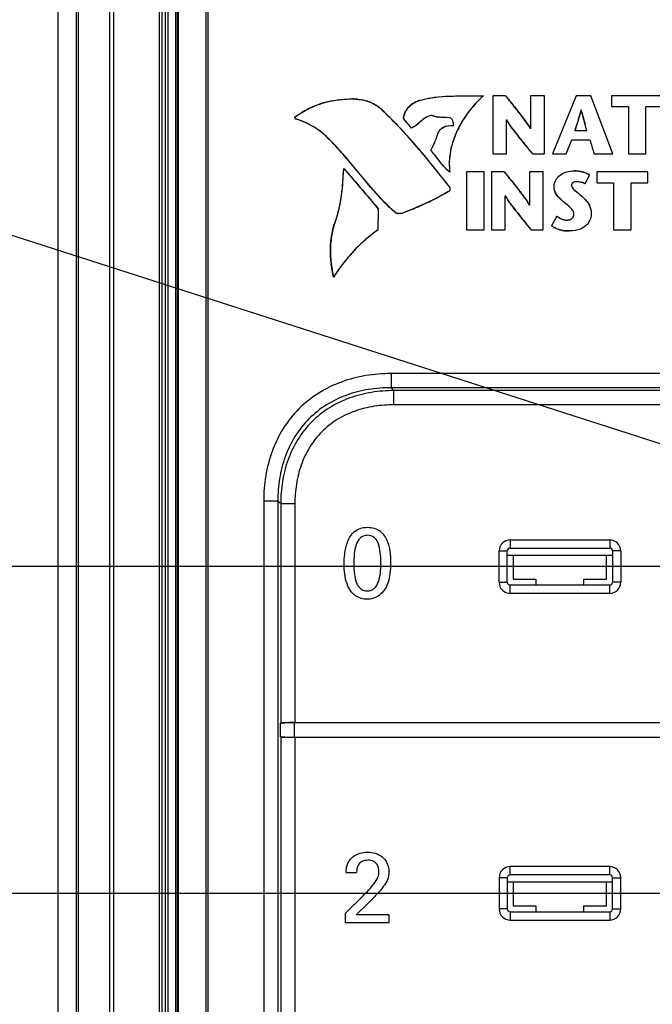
# Model space of a CAD drawing. Header units: inches. Extents: x 0 to 34, y 0 to 22.
# Tile 6 of 71: x 10.47 to 11.35, y 12.347 to 13.715. Entities that reach past the tile are written whole.
import ezdxf

# ---------------------------------------------------------------- set-up
doc = ezdxf.new("R2010")
doc.units = ezdxf.units.IN
doc.header["$LTSCALE"] = 1.87
doc.header["$MEASUREMENT"] = 0
doc.layers.get('0').update_dxf_attribs({"linetype": 'CONTINUOUS'})
doc.layers.add('DIMENSIONS', color=7, linetype='CONTINUOUS')
doc.styles.get("Standard").update_dxf_attribs({"font": 'txt', "width": 0.8})
doc.dimstyles.new('DIMSTYLE_1', dxfattribs={"dimtxt": 0.125, "dimasz": 0.18, "dimexe": 0.125, "dimexo": 0.0625, "dimgap": 0.03125, "dimtad": 0, "dimtih": 1, "dimtoh": 1, "dimdsep": 46, "dimtxsty": 'STANDARD', "dimblk": '_FILLED', "dimblk1": '_FILLED', "dimblk2": '_FILLED', "dimcen": 0.09, "dimadec": 0, "dimazin": 0, "dimtp": 0.001, "dimtm": 0.001, "dimtfac": 1, "dimtofl": 0, "dimtmove": 0, "dimatfit": 3, "dimldrblk": '_FILLED', "dimfxl": 1, "dimtolj": 1, "dimarcsym": 0})
doc.dimstyles.new('DIMSTYLE_4', dxfattribs={"dimtxt": 0.125, "dimasz": 0.18, "dimexe": 0.125, "dimexo": 0.0625, "dimgap": 0.09, "dimtad": 0, "dimtih": 1, "dimtoh": 1, "dimdsep": 46, "dimtxsty": 'STANDARD', "dimblk": '_FILLED', "dimblk1": '_FILLED', "dimblk2": '_FILLED', "dimcen": 0.09, "dimadec": 0, "dimazin": 0, "dimtp": 0.001, "dimtm": 0.001, "dimtfac": 1, "dimtofl": 0, "dimtmove": 0, "dimatfit": 2, "dimldrblk": '_FILLED', "dimfxl": 1, "dimtolj": 1, "dimarcsym": 0})

# ---------------------------------------------------------------- blocks, each defined once
blk = doc.blocks.new('*D32')
at = {"layer": 'DIMENSIONS', "color": 2, "linetype": 'CONTINUOUS'}
blk.add_line((11.2506, 8.6547), (9.8355, 8.6547), dxfattribs=at)
at = {"layer": 'DIMENSIONS', "color": 2, "linetype": 'CONTINUOUS', "insert": (9.773, 8.7172), "char_height": 0.125, "width": 1.425, "attachment_point": 3, "line_spacing_factor": 0.9}
blk.add_mtext('165.23{\\Ftxt.shx;\\W1.000000;\\H0.125000; }[6.505]', dxfattribs=at)
blk = doc.blocks.new('_FILLED')
at = {"color": 0, "linetype": 'BYBLOCK'}
blk.add_solid([(0, 0), (-1, 0.1736), (-1, -0.1736)], dxfattribs=at)
blk = doc.blocks.new('*D33')
at = {"layer": 'DIMENSIONS', "color": 2, "linetype": 'CONTINUOUS'}
blk.add_line((11.0809, 8.9393), (9.8355, 8.9393), dxfattribs=at)
at = {"layer": 'DIMENSIONS', "color": 2, "linetype": 'CONTINUOUS', "insert": (9.773, 9.0018), "char_height": 0.125, "width": 1.125, "attachment_point": 3, "line_spacing_factor": 0.9}
blk.add_mtext('158{\\Ftxt.shx;\\W1.000000;\\H0.125000; }[6.220]', dxfattribs=at)
blk = doc.blocks.new('*D34')
at = {"layer": 'DIMENSIONS', "color": 2, "linetype": 'CONTINUOUS'}
blk.add_line((13.3183, 8.9124), (14.2564, 8.9124), dxfattribs=at)
at = {"layer": 'DIMENSIONS', "color": 2, "linetype": 'CONTINUOUS', "insert": (14.3189, 8.9749), "char_height": 0.125, "width": 1.725, "attachment_point": 1, "line_spacing_factor": 0.9}
blk.add_mtext('2X 158.68{\\Ftxt.shx;\\W1.000000;\\H0.125000; }[6.247]', dxfattribs=at)
blk = doc.blocks.new('*D35')
at = {"layer": 'DIMENSIONS', "color": 2, "linetype": 'CONTINUOUS'}
blk.add_line((11.6006, 11.5925), (9.8355, 11.5925), dxfattribs=at)
at = {"layer": 'DIMENSIONS', "color": 2, "linetype": 'CONTINUOUS', "insert": (9.773, 11.655), "char_height": 0.125, "width": 1.325, "attachment_point": 3, "line_spacing_factor": 0.9}
blk.add_mtext('90.61{\\Ftxt.shx;\\W1.000000;\\H0.125000; }[3.567]', dxfattribs=at)
blk = doc.blocks.new('*D36')
at = {"layer": 'DIMENSIONS', "color": 2, "linetype": 'CONTINUOUS'}
blk.add_line((11.6006, 12.0467), (9.8355, 12.0467), dxfattribs=at)
at = {"layer": 'DIMENSIONS', "color": 2, "linetype": 'CONTINUOUS', "insert": (9.773, 12.1092), "char_height": 0.125, "width": 1.325, "attachment_point": 3, "line_spacing_factor": 0.9}
blk.add_mtext('79.07{\\Ftxt.shx;\\W1.000000;\\H0.125000; }[3.113]', dxfattribs=at)
blk = doc.blocks.new('*D37')
at = {"layer": 'DIMENSIONS', "color": 2, "linetype": 'CONTINUOUS'}
blk.add_line((11.6006, 12.5008), (9.8355, 12.5008), dxfattribs=at)
at = {"layer": 'DIMENSIONS', "color": 2, "linetype": 'CONTINUOUS', "insert": (9.773, 12.5633), "char_height": 0.125, "width": 1.325, "attachment_point": 3, "line_spacing_factor": 0.9}
blk.add_mtext('67.54{\\Ftxt.shx;\\W1.000000;\\H0.125000; }[2.659]', dxfattribs=at)
blk = doc.blocks.new('*D38')
at = {"layer": 'DIMENSIONS', "color": 2, "linetype": 'CONTINUOUS'}
blk.add_line((11.6006, 12.955), (9.8355, 12.955), dxfattribs=at)
at = {"layer": 'DIMENSIONS', "color": 2, "linetype": 'CONTINUOUS', "insert": (9.773, 13.0175), "char_height": 0.125, "width": 1.025, "attachment_point": 3, "line_spacing_factor": 0.9}
blk.add_mtext('56{\\Ftxt.shx;\\W1.000000;\\H0.125000; }[2.205]', dxfattribs=at)
blk = doc.blocks.new('*D39')
at = {"layer": 'DIMENSIONS', "color": 2, "linetype": 'CONTINUOUS'}
for p, q in [((9.9197, 13.5884), (9.8022, 13.5884)), ((11.8315, 12.9746), (9.9197, 13.5884))]:
    blk.add_line(p, q, dxfattribs=at)
at = {"layer": 'DIMENSIONS', "color": 2, "linetype": 'CONTINUOUS', "xscale": 0.18, "yscale": 0.18, "zscale": 0.18, "rotation": 342.1998548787}
blk.add_blockref('_FILLED', (11.8315, 12.9746), dxfattribs=at)
at = {"layer": 'DIMENSIONS', "color": 2, "linetype": 'CONTINUOUS', "insert": (9.7397, 13.6509), "char_height": 0.125, "width": 1.691667, "attachment_point": 3, "line_spacing_factor": 0.9}
blk.add_mtext('12X \\Fgdt;{\\Fgdt;n}\\Ftxt;3.25{\\Ftxt.shx;\\W1.000000;\\H0.125000; }[.128]\\PLEDS', dxfattribs=at)

msp = doc.modelspace()

# ---------------------------------------------------------------- linework, layer by layer
at = {"color": 7, "linetype": 'CONTINUOUS'}
for p, q in [((10.523, 15.9307), (10.523, 9.1919)), ((10.549, 9.2179), (10.549, 15.9047)), ((10.5514, 9.2179), (10.5514, 15.9047)), ((10.5948, 15.9047), (10.5948, 9.2179)), ((10.6004, 15.9047), (10.6004, 9.2179)), ((10.6642, 9.6282), (10.6642, 15.4944)), ((10.6681, 9.6282), (10.6681, 15.4944)), ((10.672, 15.4944), (10.672, 9.6282)), ((10.6759, 15.4944), (10.6759, 9.6282)), ((10.6865, 15.4944), (10.6865, 9.6282)), ((10.6895, 9.6282), (10.6895, 15.4944)), ((10.6907, 9.6282), (10.6907, 15.4944)), ((10.7288, 15.4944), (10.7288, 9.6282)), ((10.7316, 15.4944), (10.7316, 9.6282)), ((11.1277, 13.6095), (11.1277, 13.5287)), ((11.1453, 13.6095), (11.1277, 13.6095)), ((11.1804, 13.6095), (11.1804, 13.5633)), ((11.1996, 13.6095), (11.1804, 13.6095)), ((11.1996, 13.5287), (11.1996, 13.6095)), ((11.2437, 13.6095), (11.2108, 13.5287)), ((11.2641, 13.6095), (11.2437, 13.6095)), ((11.2948, 13.5287), (11.2641, 13.6095)), ((11.2931, 13.6095), (11.2931, 13.5944)), ((11.3641, 13.6095), (11.2931, 13.6095)), ((11.2931, 13.5944), (11.3164, 13.5944)), ((11.3164, 13.5944), (11.3164, 13.5287)), ((11.3408, 13.5287), (11.3408, 13.5944)), ((11.3408, 13.5944), (11.3641, 13.5944)), ((11.0035, 13.5774), (11.0142, 13.5646)), ((11.2506, 13.5897), (11.2508, 13.5897)), ((11.1468, 13.5287), (11.1468, 13.5761)), ((11.1468, 13.5761), (11.1471, 13.5761)), ((11.1804, 13.5633), (11.1802, 13.5633)), ((11.2587, 13.5608), (11.2417, 13.5608)), ((11.2298, 13.5287), (11.2376, 13.548)), ((11.2376, 13.548), (11.2626, 13.548)), ((11.2626, 13.548), (11.269, 13.5287)), ((11.1277, 13.5287), (11.1468, 13.5287)), ((11.1833, 13.5287), (11.1996, 13.5287)), ((11.2108, 13.5287), (11.2298, 13.5287)), ((11.269, 13.5287), (11.2948, 13.5287)), ((11.3164, 13.5287), (11.3408, 13.5287)), ((11.0913, 13.5037), (11.0913, 13.4229)), ((11.1157, 13.5037), (11.0913, 13.5037)), ((11.1157, 13.4229), (11.1157, 13.5037)), ((11.1261, 13.5037), (11.1261, 13.4229)), ((11.1437, 13.5037), (11.1261, 13.5037)), ((11.1788, 13.5037), (11.1788, 13.4574)), ((11.198, 13.5037), (11.1788, 13.5037)), ((11.198, 13.4229), (11.198, 13.5037)), ((11.2563, 13.487), (11.2625, 13.4997)), ((11.2724, 13.5037), (11.2724, 13.4886)), ((11.3434, 13.5037), (11.2724, 13.5037)), ((11.3434, 13.4886), (11.3434, 13.5037)), ((11.2724, 13.4886), (11.2957, 13.4886)), ((11.2957, 13.4886), (11.2957, 13.4229)), ((11.3201, 13.4229), (11.3201, 13.4886)), ((11.3201, 13.4886), (11.3434, 13.4886)), ((11.1452, 13.4229), (11.1452, 13.4703)), ((11.1452, 13.4703), (11.1455, 13.4703)), ((11.1788, 13.4574), (11.1786, 13.4574)), ((10.9686, 13.4234), (10.9689, 13.4519)), ((11.2167, 13.4423), (11.2093, 13.4289)), ((11.0913, 13.4229), (11.1157, 13.4229)), ((11.1261, 13.4229), (11.1452, 13.4229)), ((11.1817, 13.4229), (11.198, 13.4229)), ((11.2957, 13.4229), (11.3201, 13.4229)), ((10.9863, 13.2233), (10.9863, 13.2036)), ((13.1056, 13.2233), (10.9863, 13.2233)), ((10.9903, 13.1996), (10.9863, 13.2036)), ((13.1056, 13.2036), (10.9863, 13.2036)), ((10.9903, 13.1799), (10.9903, 13.1996)), ((12.0363, 13.1996), (10.9903, 13.1996)), ((12.0358, 13.1799), (10.9903, 13.1799)), ((10.8092, 13.0462), (10.8092, 11.5112)), ((10.8092, 13.0462), (10.8289, 13.0462)), ((10.8289, 13.0462), (10.8289, 11.5112)), ((10.8329, 13.0422), (10.8289, 13.0462)), ((10.8329, 13.0422), (10.8329, 12.7376)), ((10.8525, 13.0422), (10.8329, 13.0422)), ((10.8525, 13.0422), (10.8525, 12.7381)), ((11.152, 12.9922), (11.152, 12.9807)), ((11.152, 12.9922), (11.2904, 12.9922)), ((11.2904, 12.9922), (11.2904, 12.9807)), ((11.1365, 12.9332), (11.1365, 12.9768)), ((11.1365, 12.9768), (11.148, 12.9768)), ((11.148, 12.9332), (11.148, 12.9768)), ((11.152, 12.9807), (11.2904, 12.9807)), ((11.2943, 12.9768), (11.2943, 12.9332)), ((11.3058, 12.9768), (11.2943, 12.9768)), ((11.3058, 12.9768), (11.3058, 12.9332)), ((11.148, 12.971), (11.2943, 12.971)), ((11.1562, 12.971), (11.1562, 12.9375)), ((11.2861, 12.9375), (11.2861, 12.971)), ((11.1562, 12.9375), (11.1877, 12.9375)), ((11.1877, 12.9375), (11.1877, 12.9293)), ((11.2546, 12.9293), (11.2546, 12.9375)), ((11.2546, 12.9375), (11.2861, 12.9375)), ((11.1365, 12.9332), (11.148, 12.9332)), ((11.152, 12.9178), (11.152, 12.9293)), ((11.2904, 12.9293), (11.152, 12.9293)), ((11.2904, 12.9178), (11.2904, 12.9293)), ((11.3058, 12.9332), (11.2943, 12.9332)), ((11.2904, 12.9178), (11.152, 12.9178)), ((10.8329, 12.7376), (10.8326, 12.7373)), ((10.8326, 12.7186), (10.8326, 12.7373)), ((10.8522, 12.7181), (10.8522, 12.7378)), ((12.0361, 12.7378), (10.8522, 12.7378)), ((10.8525, 12.7381), (12.0358, 12.7381)), ((10.8329, 12.7183), (10.8326, 12.7186)), ((10.8329, 12.7183), (10.8329, 12.2834)), ((10.8522, 12.7181), (12.0361, 12.7181)), ((10.8525, 12.7178), (10.8525, 12.2839)), ((10.8525, 12.7178), (12.0358, 12.7178)), ((11.152, 12.5265), (11.152, 12.538)), ((11.2904, 12.538), (11.152, 12.538)), ((11.2904, 12.5265), (11.2904, 12.538)), ((10.9238, 12.53), (10.9384, 12.53)), ((11.2904, 12.5265), (11.152, 12.5265)), ((11.1365, 12.5226), (11.1365, 12.4791)), ((11.148, 12.5226), (11.1365, 12.5226)), ((11.148, 12.5226), (11.148, 12.4791)), ((11.148, 12.5168), (11.2943, 12.5168)), ((11.1562, 12.5168), (11.1562, 12.4833)), ((11.2861, 12.4833), (11.2861, 12.5168)), ((11.2943, 12.4791), (11.2943, 12.5226)), ((11.2943, 12.5226), (11.3058, 12.5226)), ((11.3058, 12.4791), (11.3058, 12.5226)), ((10.9475, 12.4975), (10.9224, 12.4728)), ((10.9378, 12.4711), (10.9546, 12.4871)), ((11.1562, 12.4833), (11.1877, 12.4833)), ((11.1877, 12.4833), (11.1877, 12.4751)), ((11.2546, 12.4751), (11.2546, 12.4833)), ((11.2546, 12.4833), (11.2861, 12.4833)), ((10.9224, 12.4728), (10.9224, 12.4602)), ((10.9835, 12.4711), (10.9378, 12.4711)), ((10.9835, 12.4602), (10.9835, 12.4711)), ((11.148, 12.4791), (11.1365, 12.4791)), ((11.152, 12.4751), (11.152, 12.4636)), ((11.152, 12.4751), (11.2904, 12.4751)), ((11.2904, 12.4751), (11.2904, 12.4636)), ((11.2943, 12.4791), (11.3058, 12.4791)), ((10.9224, 12.4602), (10.9835, 12.4602)), ((11.152, 12.4636), (11.2904, 12.4636))]:
    msp.add_line(p, q, dxfattribs=at)
at = {"color": 40, "linetype": 'CONTINUOUS'}
for p, q in [((10.9151, 13.6041), (10.9241, 13.6049)), ((10.9241, 13.6049), (10.9244, 13.6049)), ((10.9244, 13.6049), (10.9324, 13.6051)), ((10.9324, 13.6051), (10.9327, 13.6051)), ((10.9398, 13.6046), (10.94, 13.6046)), ((10.94, 13.6046), (10.9463, 13.6036)), ((11.0254, 13.6028), (11.0363, 13.6055)), ((11.0363, 13.6055), (11.0365, 13.6056)), ((11.0469, 13.6074), (11.0578, 13.6085)), ((11.0578, 13.6085), (11.0581, 13.6086)), ((11.0581, 13.6086), (11.0702, 13.6091)), ((11.0702, 13.6091), (11.0706, 13.6091)), ((11.0706, 13.6091), (11.084, 13.6093)), ((11.084, 13.6093), (11.0996, 13.6093)), ((11.1453, 13.6095), (11.1515, 13.602)), ((10.8711, 13.5911), (10.8712, 13.5911)), ((10.8878, 13.5981), (10.8879, 13.5982)), ((10.9148, 13.6041), (10.9151, 13.6041)), ((10.9621, 13.5982), (10.9622, 13.5982)), ((10.9664, 13.5957), (10.9665, 13.5957)), ((11.0222, 13.6017), (11.0223, 13.6017)), ((11.1063, 13.6013), (11.106, 13.601)), ((11.1567, 13.5955), (11.157, 13.5952)), ((10.8523, 13.5794), (10.8524, 13.5796)), ((10.8523, 13.5791), (10.8523, 13.5794)), ((10.8524, 13.5796), (10.8526, 13.5798)), ((10.8526, 13.5798), (10.8527, 13.58)), ((10.8527, 13.58), (10.8623, 13.5861)), ((10.8536, 13.5773), (10.8532, 13.5774)), ((10.8623, 13.5861), (10.8624, 13.5862)), ((11.0335, 13.5785), (11.0311, 13.5768)), ((11.0357, 13.5798), (11.0335, 13.5785)), ((11.0374, 13.5806), (11.0357, 13.5798)), ((11.0389, 13.5813), (11.0374, 13.5806)), ((11.0404, 13.5817), (11.0389, 13.5813)), ((11.0417, 13.5819), (11.0404, 13.5817)), ((11.0429, 13.582), (11.0417, 13.5819)), ((11.0439, 13.5818), (11.0429, 13.582)), ((11.0448, 13.5816), (11.0439, 13.5818)), ((11.0519, 13.5798), (11.0519, 13.5798)), ((11.0559, 13.5794), (11.0519, 13.5798)), ((11.0599, 13.5793), (11.0559, 13.5794)), ((11.0634, 13.5792), (11.0599, 13.5793)), ((11.0666, 13.5789), (11.0634, 13.5792)), ((11.0695, 13.5783), (11.0666, 13.5789)), ((11.0698, 13.5782), (11.0695, 13.5783)), ((11.0912, 13.583), (11.091, 13.5827)), ((11.1616, 13.5895), (11.162, 13.589)), ((11.1663, 13.5834), (11.1666, 13.5831)), ((11.1706, 13.5778), (11.1707, 13.5775)), ((11.2479, 13.5802), (11.245, 13.5709)), ((11.248, 13.5805), (11.2479, 13.5802)), ((11.2533, 13.5804), (11.2532, 13.5805)), ((10.8624, 13.5742), (10.8622, 13.5742)), ((10.8706, 13.5705), (10.8705, 13.5706)), ((10.8784, 13.5663), (10.8783, 13.5663)), ((10.995, 13.5685), (10.9954, 13.5681)), ((11.0163, 13.5654), (11.0142, 13.5646)), ((11.0186, 13.5666), (11.0163, 13.5654)), ((11.021, 13.5682), (11.0186, 13.5666)), ((11.0235, 13.5701), (11.021, 13.5682)), ((11.026, 13.5724), (11.0235, 13.5701)), ((11.0286, 13.5746), (11.026, 13.5724)), ((11.031, 13.5767), (11.0286, 13.5747)), ((11.0286, 13.5747), (11.0286, 13.5746)), ((11.0311, 13.5768), (11.031, 13.5767)), ((11.0587, 13.5655), (11.0609, 13.5666)), ((11.0609, 13.5666), (11.0633, 13.5674)), ((11.0633, 13.5674), (11.0662, 13.5679)), ((11.0662, 13.5679), (11.0695, 13.5682)), ((11.0695, 13.5682), (11.0731, 13.5682)), ((11.0848, 13.5732), (11.0847, 13.573)), ((11.1512, 13.5695), (11.1471, 13.5761)), ((11.1512, 13.5694), (11.1512, 13.5695)), ((11.1562, 13.5625), (11.1512, 13.5694)), ((11.1743, 13.5727), (11.1743, 13.5725)), ((11.1743, 13.5725), (11.1775, 13.5679)), ((11.1775, 13.5679), (11.1776, 13.5677)), ((11.1776, 13.5677), (11.1802, 13.5633)), ((11.245, 13.5709), (11.2417, 13.5608)), ((11.2568, 13.5677), (11.2559, 13.5708)), ((10.8857, 13.5614), (10.8856, 13.5616)), ((10.8926, 13.5561), (10.8925, 13.5562)), ((11.0503, 13.5537), (11.0512, 13.5565)), ((11.0512, 13.5565), (11.0523, 13.5588)), ((11.0523, 13.5588), (11.0536, 13.5609)), ((11.1563, 13.5624), (11.1562, 13.5625)), ((11.1621, 13.5548), (11.1619, 13.555)), ((11.0175, 13.5437), (11.0179, 13.5432)), ((11.0416, 13.5334), (11.0445, 13.539)), ((11.0445, 13.539), (11.0469, 13.5443)), ((11.0469, 13.5443), (11.0489, 13.5492)), ((11.1686, 13.5465), (11.1682, 13.5471)), ((11.1833, 13.5287), (11.1754, 13.5382)), ((10.9138, 13.5348), (10.9133, 13.5353)), ((11.0465, 13.5278), (11.0416, 13.5334)), ((11.0465, 13.5277), (11.0465, 13.5278)), ((11.0512, 13.5217), (11.0465, 13.5277)), ((11.0681, 13.5271), (11.0681, 13.5269)), ((11.0696, 13.5357), (11.0696, 13.5356)), ((10.9194, 13.4902), (10.9204, 13.5085)), ((10.9204, 13.5085), (10.9379, 13.4884)), ((10.9295, 13.5166), (10.9295, 13.5167)), ((10.9462, 13.4966), (10.9295, 13.5166)), ((11.0414, 13.5152), (11.042, 13.5144)), ((11.042, 13.5144), (11.0671, 13.4831)), ((11.0556, 13.5161), (11.0512, 13.5217)), ((11.0557, 13.516), (11.0556, 13.5161)), ((11.0599, 13.511), (11.0557, 13.516)), ((11.06, 13.5109), (11.0599, 13.511)), ((11.064, 13.5066), (11.06, 13.5109)), ((10.9618, 13.4782), (10.9462, 13.4966)), ((11.068, 13.5031), (11.064, 13.5066)), ((11.1437, 13.5037), (11.1498, 13.4962)), ((11.2537, 13.5034), (11.2538, 13.5033)), ((11.2538, 13.5033), (11.2571, 13.5023)), ((11.2571, 13.5023), (11.26, 13.5011)), ((11.26, 13.5011), (11.2625, 13.4997)), ((10.9194, 13.4899), (10.9194, 13.4902)), ((11.1551, 13.4897), (11.1553, 13.4894)), ((11.1599, 13.4837), (11.1604, 13.4831)), ((11.2132, 13.4807), (11.2131, 13.4834)), ((11.2373, 13.4857), (11.2372, 13.485)), ((11.2375, 13.4864), (11.2373, 13.4857)), ((11.2373, 13.4842), (11.2376, 13.4832)), ((11.2379, 13.4871), (11.2375, 13.4864)), ((11.2376, 13.4832), (11.238, 13.4822)), ((11.238, 13.4822), (11.2388, 13.4812)), ((11.2388, 13.4812), (11.2397, 13.4802)), ((11.2397, 13.489), (11.239, 13.4885)), ((11.2406, 13.4894), (11.2397, 13.489)), ((11.2417, 13.4897), (11.2406, 13.4894)), ((11.243, 13.4899), (11.2417, 13.4897)), ((11.2444, 13.49), (11.243, 13.4899)), ((10.9177, 13.4733), (10.9178, 13.4736)), ((10.9538, 13.47), (10.9543, 13.4695)), ((10.9621, 13.4778), (10.9618, 13.4782)), ((11.1496, 13.4637), (11.1455, 13.4703)), ((11.1647, 13.4776), (11.1649, 13.4773)), ((11.1689, 13.472), (11.1691, 13.4717)), ((11.2137, 13.4781), (11.2132, 13.4807)), ((11.2144, 13.4759), (11.2137, 13.4781)), ((11.2168, 13.4714), (11.2154, 13.4736)), ((11.2187, 13.4692), (11.2168, 13.4714)), ((11.221, 13.4668), (11.2187, 13.4692)), ((11.2397, 13.4802), (11.2407, 13.4791)), ((11.2407, 13.4791), (11.2419, 13.4781)), ((11.2419, 13.4781), (11.242, 13.478)), ((11.2432, 13.4769), (11.2434, 13.4768)), ((11.248, 13.473), (11.2481, 13.4729)), ((11.2498, 13.4714), (11.2499, 13.4713)), ((11.2519, 13.4696), (11.2552, 13.4663)), ((10.9154, 13.4588), (10.9154, 13.4591)), ((10.9768, 13.4618), (10.9767, 13.462)), ((11.023, 13.4548), (11.0228, 13.4547)), ((11.0449, 13.465), (11.0445, 13.4648)), ((11.1496, 13.4636), (11.1496, 13.4637)), ((11.1546, 13.4567), (11.1496, 13.4636)), ((11.1546, 13.4566), (11.1546, 13.4567)), ((11.1726, 13.4669), (11.1727, 13.4667)), ((11.1727, 13.4667), (11.1759, 13.4621)), ((11.1759, 13.4621), (11.176, 13.4619)), ((11.176, 13.4619), (11.1786, 13.4574)), ((11.2235, 13.4644), (11.221, 13.4668)), ((11.2237, 13.4643), (11.2235, 13.4644)), ((11.2265, 13.4618), (11.2237, 13.4643)), ((11.2289, 13.4598), (11.2265, 13.4618)), ((11.229, 13.4598), (11.2289, 13.4598)), ((11.2311, 13.458), (11.2304, 13.4586)), ((11.2331, 13.4564), (11.2311, 13.458)), ((11.2332, 13.4563), (11.2331, 13.4564)), ((11.2349, 13.4548), (11.2332, 13.4563)), ((11.2365, 13.4532), (11.2349, 13.4548)), ((11.2552, 13.4663), (11.2553, 13.4662)), ((11.2553, 13.4662), (11.2581, 13.4631)), ((11.2581, 13.4631), (11.2582, 13.463)), ((11.2582, 13.463), (11.2604, 13.46)), ((11.2604, 13.46), (11.2621, 13.4572)), ((10.9124, 13.4462), (10.9124, 13.4463)), ((10.9919, 13.4474), (10.9906, 13.4484)), ((10.9985, 13.4456), (10.9968, 13.4456)), ((11, 13.4457), (10.9985, 13.4456)), ((11.0012, 13.446), (11, 13.4457)), ((11.1604, 13.449), (11.1603, 13.4492)), ((11.167, 13.4407), (11.1665, 13.4413)), ((11.2167, 13.4423), (11.2193, 13.4405)), ((11.2193, 13.4405), (11.2218, 13.439)), ((11.2379, 13.4517), (11.2365, 13.4532)), ((11.2389, 13.4502), (11.2379, 13.4517)), ((11.2382, 13.4393), (11.2391, 13.4402)), ((11.2397, 13.4488), (11.2389, 13.4502)), ((11.2391, 13.4402), (11.2398, 13.4413)), ((11.2403, 13.4475), (11.2397, 13.4488)), ((11.2398, 13.4413), (11.2403, 13.4424)), ((11.2406, 13.4462), (11.2403, 13.4475)), ((11.2403, 13.4424), (11.2406, 13.4437)), ((11.2642, 13.4516), (11.2647, 13.4486)), ((11.2647, 13.4486), (11.2648, 13.4453)), ((11.1817, 13.4229), (11.1738, 13.4324)), ((11.2218, 13.439), (11.2241, 13.4379)), ((11.2325, 13.4368), (11.2343, 13.4372)), ((11.2343, 13.4372), (11.2359, 13.4377)), ((11.2359, 13.4377), (11.2372, 13.4385)), ((11.2372, 13.4385), (11.2382, 13.4393)), ((10.906, 13.4259), (10.9061, 13.426)), ((10.9558, 13.4136), (10.9555, 13.4134)), ((10.9025, 13.4054), (10.9025, 13.4056)), ((10.944, 13.4033), (10.9437, 13.403)), ((10.902, 13.3943), (10.902, 13.3946)), ((10.9331, 13.3925), (10.9328, 13.3921)), ((10.9024, 13.3826), (10.9024, 13.3828)), ((10.9232, 13.3811), (10.9229, 13.3807)), ((10.9038, 13.3702), (10.9038, 13.3704)), ((10.9143, 13.3692), (10.9141, 13.3689))]:
    msp.add_line(p, q, dxfattribs=at)
for centre, radius, start, end in [((10.9306, 13.5174), 0.0877, 83.9298, 88.5969), ((11.0913, 16.6364), 3.0271, 270.1578, 270.4431), ((11.2179, 13.4941), 0.1547, 131.8505, 136.1798), ((10.9404, 13.4566), 0.1513, 117.2388, 121.0207), ((10.9279, 13.4809), 0.1239, 112.9506, 117.1884), ((10.9265, 13.484), 0.1205, 108.7459, 112.9353), ((10.9262, 13.4848), 0.1197, 104.5855, 108.7122), ((10.9257, 13.4868), 0.1176, 100.378, 104.5884), ((10.9338, 13.5396), 0.0652, 73.7453, 78.9064), ((10.9349, 13.5437), 0.0609, 73.4768, 73.6877), ((10.936, 13.5471), 0.0574, 68.138, 73.5266), ((10.9376, 13.5512), 0.053, 62.5097, 68.1023), ((10.9376, 13.5513), 0.0529, 57.1001, 62.3748), ((10.9382, 13.5522), 0.0519, 51.6836, 56.9652), ((10.9393, 13.5536), 0.05, 46.0753, 51.6903), ((11.0334, 13.573), 0.0306, 143.7897, 149.9416), ((11.0345, 13.5722), 0.032, 137.6594, 143.7945), ((11.0346, 13.5721), 0.0321, 137.4595, 137.6609), ((11.0347, 13.572), 0.0322, 131.3882, 137.4583), ((11.0347, 13.572), 0.0322, 131.1994, 131.3882), ((11.0346, 13.5721), 0.0321, 125.0765, 131.2037), ((11.0343, 13.5726), 0.0315, 118.7585, 124.8955), ((11.0345, 13.5723), 0.0319, 124.8854, 125.0709), ((11.0341, 13.5729), 0.0312, 118.5728, 118.747), ((11.0339, 13.5733), 0.0307, 112.3516, 118.5883), ((11.0335, 13.5743), 0.0296, 105.8912, 112.2101), ((11.2205, 13.4917), 0.1583, 140.6806, 144.7811), ((11.2207, 13.4915), 0.1585, 140.4831, 140.6835), ((11.22, 13.4922), 0.1576, 136.306, 140.4874), ((9.8866, 12.5705), 1.6322, 38.9047, 39.1994), ((10.5168, 13.079), 0.8224, 38.3679, 38.8791), ((10.8542, 13.579), 0.00184, 179.3189, 190.2761), ((10.8541, 13.579), 0.00181, 190.2209, 202.3556), ((10.8542, 13.5791), 0.00185, 202.3805, 214.7405), ((10.8542, 13.5791), 0.00189, 214.7276, 227.2017), ((10.8542, 13.5791), 0.00187, 227.1645, 239.7154), ((10.8186, 13.4647), 0.1179, 68.3114, 72.748), ((10.5287, 13.1278), 0.6415, 43.3807, 46.0405), ((11.0251, 13.5761), 0.0217, 169.8785, 176.6146), ((11.0271, 13.5757), 0.0237, 163.0397, 169.6196), ((11.026, 13.5759), 0.0226, 169.6689, 169.9222), ((11.0293, 13.575), 0.026, 156.4475, 162.842), ((11.0282, 13.5754), 0.0248, 162.8916, 163.0883), ((11.0315, 13.5741), 0.0284, 150.1032, 156.2787), ((11.0304, 13.5746), 0.0272, 156.3216, 156.4949), ((11.0325, 13.5735), 0.0296, 149.9737, 150.1428), ((11.0558, 13.61), 0.0304, 248.901, 255.5149), ((11.0559, 13.6106), 0.0311, 255.5004, 262.4586), ((11.2141, 13.4962), 0.1505, 144.9246, 149.2148), ((10.7358, 13.2522), 0.5432, 37.5727, 38.3146), ((10.8713, 13.3562), 0.3723, 36.5125, 37.5339), ((10.9527, 13.4164), 0.2711, 35.2034, 36.4725), ((10.9569, 13.6687), 0.3042, 343.1385, 344.9349), ((11.7751, 13.721), 0.5405, 194.0622, 195.0653), ((12.1908, 13.833), 0.9709, 195.0797, 195.664), ((10.8199, 13.4679), 0.1145, 63.7618, 68.2004), ((10.822, 13.4721), 0.1097, 59.1726, 63.7351), ((10.8223, 13.4726), 0.1092, 54.5987, 59.0809), ((11.0669, 13.5511), 0.0166, 127.8723, 135.7628), ((11.0668, 13.5513), 0.0164, 119.7656, 127.8912), ((11.2, 13.5039), 0.1344, 153.7976, 158.0381), ((11.2037, 13.5021), 0.1385, 153.603, 153.8081), ((11.2071, 13.5003), 0.1423, 149.3013, 153.5842), ((9.189, 12.9838), 2.1487, 15.5785, 15.7696), ((10.822, 13.4721), 0.1098, 50.0327, 54.4763), ((10.8223, 13.4725), 0.1092, 45.4047, 49.9376), ((10.9957, 13.5682), 0.0565, 340.3609, 345.1221), ((11.0666, 13.5515), 0.0161, 135.7189, 144.0239), ((11.1876, 13.5089), 0.121, 158.2228, 162.792), ((11.193, 13.5068), 0.1269, 158.0914, 158.2568), ((11.4337, 13.7678), 0.3452, 216.5084, 218.0529), ((11.6003, 13.8979), 0.5566, 218.0549, 219.064), ((11.178, 13.5119), 0.111, 162.7942, 167.5854), ((12.0681, 14.2777), 1.1592, 219.1063, 219.6367), ((11.1656, 13.5142), 0.0984, 172.5773, 177.2804), ((11.171, 13.5134), 0.1038, 167.6569, 172.4251), ((11.1627, 13.5143), 0.0954, 177.3029, 177.5138), ((11.1597, 13.5144), 0.0924, 177.4894, 182.2371), ((11.1566, 13.5144), 0.0894, 182.2626, 182.4559), ((11.1536, 13.5142), 0.0863, 182.4287, 187.3723), ((9.9196, 12.4925), 1.5877, 38.9077, 39.2106), ((11.2413, 13.4626), 0.0425, 84.3061, 89.9642), ((11.241, 13.4592), 0.0459, 78.9508, 84.3068), ((11.2404, 13.4558), 0.0494, 74.3323, 78.9589), ((9.3941, 12.1359), 2.0525, 40.5405, 41.2197), ((10.519, 12.9763), 0.8175, 38.3682, 38.8824), ((10.7339, 13.1461), 0.5436, 37.5734, 38.314), ((11.242, 13.485), 0.0048, 180.0203, 190.2047), ((11.2424, 13.4844), 0.00525, 139.8658, 149.0597), ((11.2424, 13.4844), 0.00529, 130.3729, 139.9218), ((11.2444, 13.4618), 0.0282, 84.0934, 90.0407), ((11.2447, 13.4645), 0.0254, 78.0556, 84.1001), ((11.2453, 13.4672), 0.0227, 71.7834, 78.057), ((11.246, 13.4696), 0.0202, 65.372, 71.7953), ((11.247, 13.4718), 0.0178, 58.7839, 65.3887), ((10.2733, 12.8878), 0.8956, 39.0352, 40.501), ((10.836, 13.8817), 0.4662, 296.6161, 299.7294), ((10.869, 13.2499), 0.3732, 36.5147, 37.5342), ((10.9505, 13.3101), 0.2719, 35.2091, 36.4763), ((11.2318, 13.4826), 0.0187, 201.2586, 208.8493), ((11.235, 13.4846), 0.0225, 215.8215, 216.0133), ((11.3248, 13.5727), 0.1259, 228.8594, 229.5836), ((11.3664, 13.6217), 0.1901, 229.6562, 230.1999), ((11.5927, 13.8934), 0.5437, 230.2121, 230.4275), ((10.9785, 13.1503), 0.4204, 50.1441, 50.4339), ((11.1601, 13.3677), 0.1371, 49.1519, 50.112), ((11.1959, 13.409), 0.0825, 47.2511, 49.0904), ((10.7386, 13.4939), 0.1803, 344.6897, 348.7541), ((10.8562, 13.8393), 0.4191, 290.2345, 293.4123), ((10.8492, 13.8555), 0.4368, 293.4394, 296.5542), ((11.431, 13.6612), 0.3439, 216.5085, 218.0594), ((11.4962, 13.7932), 0.4273, 231.294, 231.5422), ((11.2402, 13.4458), 0.0247, 27.3646, 27.5395), ((11.2408, 13.4461), 0.024, 20.2434, 27.3694), ((11.242, 13.4466), 0.0227, 12.9101, 20.2366), ((10.7612, 13.4878), 0.1568, 340.3801, 344.6466), ((10.998, 13.4568), 0.0112, 237.0448, 245.8482), ((10.9983, 13.4574), 0.0118, 245.8201, 254.4468), ((10.9983, 13.4574), 0.0118, 254.415, 262.9665), ((11.5974, 13.7912), 0.555, 218.061, 219.073), ((12.0679, 14.1733), 1.1612, 219.1157, 219.6453), ((11.2333, 13.4451), 0.00739, 0.0472, 8.7862), ((11.2316, 13.4451), 0.00911, 351.2547, 0.0365), ((11.2427, 13.4467), 0.022, 12.6685, 12.8712), ((11.0141, 13.3976), 0.1117, 160.3798, 165.2867), ((11.2255, 13.4492), 0.026, 231.288, 237.4462), ((11.2273, 13.4519), 0.0292, 237.4586, 243.505), ((11.2313, 13.4566), 0.0201, 248.9967, 255.7885), ((11.2308, 13.4546), 0.018, 255.7842, 262.7032), ((11.2305, 13.4527), 0.016, 262.7043, 269.932), ((11.2305, 13.4514), 0.0147, 269.9518, 277.7864), ((11.0297, 13.3942), 0.1276, 170.1765, 174.8837), ((11.0218, 13.3956), 0.1197, 165.3368, 170.1787), ((11.1014, 13.2353), 0.2303, 129.3267, 133.1241), ((11.1097, 13.225), 0.2434, 125.44, 129.229), ((11.2292, 13.4558), 0.0335, 243.5108, 249.2123), ((11.2311, 13.461), 0.0391, 249.2204, 254.7773), ((11.2329, 13.4675), 0.0458, 254.7768, 260.0207), ((11.2342, 13.4746), 0.0531, 260.0168, 265.0222), ((11.2346, 13.4799), 0.0584, 265.0465, 270.0626), ((11.0376, 13.3935), 0.1356, 174.9987, 179.5684), ((11.0991, 13.2377), 0.227, 133.2329, 137.0036), ((11.0465, 13.3935), 0.1445, 179.7142, 184.2549), ((11.0951, 13.2414), 0.2215, 137.1176, 140.9138), ((11.0599, 13.3946), 0.158, 184.3287, 188.7824), ((11.0892, 13.2462), 0.2138, 141.0306, 144.8755), ((11.0762, 13.3971), 0.1744, 188.8652, 193.2348), ((11.0818, 13.2514), 0.2048, 144.9747, 148.9128)]:
    msp.add_arc(centre, radius, start, end, dxfattribs=at)
at = {"color": 7, "linetype": 'CONTINUOUS'}
for centre, radius, start, end in [((11.152, 12.9768), 0.0154, 89.9928, 180.0072), ((11.2904, 12.9768), 0.0154, 359.9928, 90.0072), ((11.1519, 12.9768), 0.00392, 89.8358, 180.1642), ((11.2904, 12.9768), 0.00392, 359.8358, 90.1642), ((11.152, 12.9332), 0.0154, 179.9921, 270.0079), ((11.1519, 12.9332), 0.00392, 179.8358, 270.1642), ((11.2904, 12.9332), 0.0154, 269.9921, 0.0079), ((11.2904, 12.9332), 0.00392, 269.8358, 0.1642), ((11.152, 12.5226), 0.0154, 89.9921, 180.0079), ((11.2904, 12.5226), 0.0154, 359.9928, 90.0072), ((11.1519, 12.5226), 0.00392, 89.8358, 180.1642), ((11.2904, 12.5226), 0.00392, 359.8358, 90.1642), ((11.152, 12.4791), 0.0154, 179.9921, 270.0079), ((11.1519, 12.4791), 0.00392, 179.8358, 270.1642), ((11.2904, 12.4791), 0.0154, 269.9928, 0.0072), ((11.2904, 12.4791), 0.00392, 269.8358, 0.1642)]:
    msp.add_arc(centre, radius, start, end, dxfattribs=at)
for centre, start_param, end_param in [((10.8522, 12.7372), 1.570796, 3.115413), ((10.8525, 12.7376), 1.570796, 3.115413), ((10.8522, 12.7186), -3.115413, -1.570796), ((10.8525, 12.7183), -3.115413, -1.570796)]:
    msp.add_ellipse(centre, major_axis=(0.0197, 0), ratio=0.026186, start_param=start_param, end_param=end_param, dxfattribs=at)
for points, knots in [([(10.9045, 13.6025), (10.9107, 13.6036), (10.923, 13.6053), (10.9415, 13.6051), (10.9594, 13.6007), (10.9697, 13.5939), (10.9741, 13.5896)], [0, 0, 0, 0, 0.256252, 0.507824, 0.751775, 1, 1, 1, 1]), ([(11.0254, 13.6028), (11.0315, 13.6045), (11.0436, 13.6074), (11.0633, 13.6091), (11.087, 13.6093), (11.1045, 13.6093), (11.1147, 13.6094)], [0, 0, 0, 0, 0.211164, 0.414295, 0.660862, 1, 1, 1, 1]), ([(11.1147, 13.6094), (11.1073, 13.6028), (11.0936, 13.5879), (11.0776, 13.5621), (11.0677, 13.5333), (11.0667, 13.513), (11.068, 13.5031)], [0, 0, 0, 0, 0.247767, 0.501312, 0.752241, 1, 1, 1, 1]), ([(11.1453, 13.6095), (11.1519, 13.6014), (11.1618, 13.5895), (11.1734, 13.5741), (11.1784, 13.5667), (11.1802, 13.5633)], [0, 0, 0, 0, 0.539995, 0.799017, 1, 1, 1, 1]), ([(10.8527, 13.58), (10.8606, 13.5854), (10.8769, 13.5951), (10.8953, 13.6008), (10.9045, 13.6025)], [0, 0, 0, 0, 0.501607, 1, 1, 1, 1]), ([(11.0035, 13.5774), (11.0038, 13.5832), (11.0094, 13.5946), (11.0198, 13.6012), (11.0254, 13.6028)], [0, 0, 0, 0, 0.503006, 1, 1, 1, 1]), ([(10.8536, 13.5773), (10.853, 13.5775), (10.8521, 13.5784), (10.8523, 13.5797), (10.8527, 13.58)], [0, 0, 0, 0, 0.558719, 1, 1, 1, 1]), ([(10.899, 13.5503), (10.8927, 13.5565), (10.8785, 13.5675), (10.8621, 13.5747), (10.8536, 13.5773)], [0, 0, 0, 0, 0.499634, 1, 1, 1, 1]), ([(10.9741, 13.5896), (10.9826, 13.5814), (11.0156, 13.5477), (11.0451, 13.5108), (11.0671, 13.4831)], [0, 0, 0, 0, 0.250995, 1, 1, 1, 1]), ([(11.0357, 13.5798), (11.0318, 13.5778), (11.0255, 13.5716), (11.0184, 13.5659), (11.0142, 13.5646)], [0, 0, 0, 0, 0.498989, 1, 1, 1, 1]), ([(11.0448, 13.5816), (11.0441, 13.5819), (11.0409, 13.5824), (11.0378, 13.5809), (11.0357, 13.5798)], [0, 0, 0, 0, 0.252485, 1, 1, 1, 1]), ([(11.0695, 13.5783), (11.0656, 13.5793), (11.0595, 13.5793), (11.0512, 13.5796), (11.047, 13.5807), (11.0448, 13.5816)], [0, 0, 0, 0, 0.476277, 0.721747, 1, 1, 1, 1]), ([(11.0731, 13.5682), (11.0733, 13.5682), (11.0734, 13.5689), (11.0733, 13.5703), (11.0728, 13.5731), (11.0718, 13.5761), (11.0703, 13.5781), (11.0695, 13.5783)], [0, 0, 0, 0, 0.039236, 0.132999, 0.428448, 0.755054, 1, 1, 1, 1]), ([(11.2506, 13.5897), (11.2499, 13.587), (11.2471, 13.5773), (11.2439, 13.5678), (11.2417, 13.5608)], [0, 0, 0, 0, 0.276443, 1, 1, 1, 1]), ([(11.2587, 13.5608), (11.258, 13.5631), (11.2553, 13.5727), (11.2527, 13.5823), (11.2508, 13.5897)], [0, 0, 0, 0, 0.240589, 1, 1, 1, 1]), ([(11.0503, 13.5537), (11.051, 13.5563), (11.0529, 13.561), (11.0606, 13.5678), (11.0683, 13.5684), (11.0731, 13.5682)], [0, 0, 0, 0, 0.274814, 0.50604, 1, 1, 1, 1]), ([(11.1833, 13.5287), (11.1767, 13.5368), (11.1667, 13.5486), (11.1546, 13.5644), (11.1493, 13.5723), (11.1471, 13.5761)], [0, 0, 0, 0, 0.522909, 0.77966, 1, 1, 1, 1]), ([(10.9906, 13.4484), (10.9821, 13.4561), (10.9503, 13.489), (10.9234, 13.5263), (10.899, 13.5503)], [0, 0, 0, 0, 0.251963, 1, 1, 1, 1]), ([(11.0416, 13.5334), (11.0441, 13.5383), (11.0476, 13.5448), (11.0498, 13.5519), (11.0503, 13.5537)], [0, 0, 0, 0, 0.745333, 1, 1, 1, 1]), ([(11.068, 13.5031), (11.0602, 13.5095), (11.0524, 13.5207), (11.0439, 13.531), (11.0416, 13.5334)], [0, 0, 0, 0, 0.751059, 1, 1, 1, 1]), ([(10.9089, 13.4351), (10.9131, 13.4468), (10.9185, 13.4713), (10.9198, 13.4961), (10.9204, 13.5085)], [0, 0, 0, 0, 0.500658, 1, 1, 1, 1]), ([(10.9204, 13.5085), (10.9245, 13.5038), (10.9408, 13.4851), (10.9572, 13.4664), (10.9689, 13.4519)], [0, 0, 0, 0, 0.248331, 1, 1, 1, 1]), ([(11.1437, 13.5037), (11.1503, 13.4956), (11.1601, 13.4837), (11.1718, 13.4683), (11.1768, 13.4609), (11.1786, 13.4574)], [0, 0, 0, 0, 0.54, 0.798999, 1, 1, 1, 1]), ([(11.2131, 13.4834), (11.2131, 13.4865), (11.2147, 13.4927), (11.2214, 13.4998), (11.2307, 13.5041), (11.2377, 13.5051), (11.2414, 13.5051)], [0, 0, 0, 0, 0.232112, 0.466178, 0.72134, 1, 1, 1, 1]), ([(11.2414, 13.5051), (11.2459, 13.5051), (11.2532, 13.5039), (11.2601, 13.5012), (11.2625, 13.4997)], [0, 0, 0, 0, 0.61565, 1, 1, 1, 1]), ([(11.0671, 13.4831), (11.0679, 13.4822), (11.0681, 13.4802), (11.0679, 13.4782), (11.0675, 13.4771), (11.0672, 13.4769)], [0, 0, 0, 0, 0.546778, 0.818902, 1, 1, 1, 1]), ([(11.2265, 13.4618), (11.2246, 13.4635), (11.2211, 13.4665), (11.2165, 13.4714), (11.2136, 13.477), (11.2131, 13.4812), (11.2131, 13.4834)], [0, 0, 0, 0, 0.288236, 0.528739, 0.75042, 1, 1, 1, 1]), ([(11.2444, 13.49), (11.2425, 13.49), (11.2391, 13.4895), (11.2372, 13.4863), (11.2372, 13.485)], [0, 0, 0, 0, 0.586563, 1, 1, 1, 1]), ([(11.2372, 13.485), (11.2372, 13.4824), (11.2432, 13.4766), (11.2486, 13.4726), (11.2519, 13.4696)], [0, 0, 0, 0, 0.371989, 1, 1, 1, 1]), ([(11.2563, 13.487), (11.2554, 13.4875), (11.2517, 13.4893), (11.2475, 13.49), (11.2444, 13.49)], [0, 0, 0, 0, 0.234229, 1, 1, 1, 1]), ([(11.0672, 13.4769), (11.0618, 13.4739), (11.0405, 13.4622), (11.0182, 13.4523), (11.0012, 13.446)], [0, 0, 0, 0, 0.252768, 1, 1, 1, 1]), ([(11.1817, 13.4229), (11.1751, 13.4309), (11.1651, 13.4428), (11.153, 13.4586), (11.1476, 13.4665), (11.1455, 13.4703)], [0, 0, 0, 0, 0.52298, 0.779734, 1, 1, 1, 1]), ([(11.2519, 13.4696), (11.2541, 13.4675), (11.258, 13.4636), (11.2623, 13.4574), (11.2645, 13.4514), (11.2648, 13.4473), (11.2648, 13.4453)], [0, 0, 0, 0, 0.32633, 0.576705, 0.78846, 1, 1, 1, 1]), ([(11.2407, 13.4451), (11.2407, 13.4484), (11.2355, 13.4551), (11.2296, 13.4591), (11.2265, 13.4618)], [0, 0, 0, 0, 0.444007, 1, 1, 1, 1]), ([(11.0012, 13.446), (11.0003, 13.4457), (10.9966, 13.4451), (10.9927, 13.4465), (10.9906, 13.4484)], [0, 0, 0, 0, 0.262022, 1, 1, 1, 1]), ([(11.2167, 13.4423), (11.2186, 13.4409), (11.2228, 13.438), (11.2279, 13.4367), (11.2305, 13.4367)], [0, 0, 0, 0, 0.472643, 1, 1, 1, 1]), ([(11.2305, 13.4367), (11.2329, 13.4367), (11.2367, 13.4375), (11.2402, 13.4412), (11.2407, 13.4438), (11.2407, 13.4451)], [0, 0, 0, 0, 0.489711, 0.730063, 1, 1, 1, 1]), ([(11.2648, 13.4453), (11.2648, 13.443), (11.2636, 13.4377), (11.2589, 13.4297), (11.2488, 13.4228), (11.2397, 13.4215), (11.2347, 13.4215)], [0, 0, 0, 0, 0.161604, 0.376635, 0.64238, 1, 1, 1, 1]), ([(10.9064, 13.3572), (10.9034, 13.37), (10.9001, 13.3963), (10.9045, 13.4228), (10.9089, 13.4351)], [0, 0, 0, 0, 0.501182, 1, 1, 1, 1]), ([(11.2347, 13.4215), (11.2323, 13.4215), (11.2235, 13.422), (11.2144, 13.4248), (11.2093, 13.4289)], [0, 0, 0, 0, 0.264674, 1, 1, 1, 1]), ([(10.9686, 13.4234), (10.9623, 13.4189), (10.9384, 13.4002), (10.9181, 13.3766), (10.9064, 13.3572)], [0, 0, 0, 0, 0.251484, 1, 1, 1, 1]), ([(10.9863, 13.2233), (10.9746, 13.2233), (10.9511, 13.2215), (10.9169, 13.2127), (10.885, 13.1972), (10.8573, 13.1752), (10.8352, 13.1475), (10.8198, 13.1156), (10.811, 13.0814), (10.8092, 13.0579), (10.8092, 13.0462)], [0, 0, 0, 0, 0.12506, 0.250078, 0.375052, 0.499997, 0.624942, 0.749918, 0.874938, 1, 1, 1, 1]), ([(10.9863, 13.2036), (10.9759, 13.2036), (10.9549, 13.2021), (10.9244, 13.1944), (10.896, 13.1808), (10.8713, 13.1612), (10.8517, 13.1364), (10.8381, 13.108), (10.8304, 13.0775), (10.8289, 13.0566), (10.8289, 13.0462)], [0, 0, 0, 0, 0.125067, 0.250089, 0.37506, 0.499997, 0.624934, 0.749907, 0.874931, 1, 1, 1, 1]), ([(10.9903, 13.1996), (10.9799, 13.1996), (10.959, 13.198), (10.9285, 13.1904), (10.9, 13.1767), (10.8753, 13.1572), (10.8557, 13.1324), (10.8421, 13.104), (10.8344, 13.0735), (10.8329, 13.0526), (10.8329, 13.0422)], [0, 0, 0, 0, 0.125066, 0.250088, 0.37506, 0.499998, 0.624935, 0.749909, 0.874932, 1, 1, 1, 1]), ([(10.9903, 13.1799), (10.9811, 13.1799), (10.9628, 13.1786), (10.936, 13.172), (10.911, 13.1603), (10.8893, 13.1432), (10.8722, 13.1214), (10.8604, 13.0964), (10.8539, 13.0696), (10.8525, 13.0513), (10.8525, 13.0422)], [0, 0, 0, 0, 0.125075, 0.250102, 0.375072, 0.499998, 0.624924, 0.749895, 0.874924, 1, 1, 1, 1]), ([(10.9211, 12.9585), (10.9211, 12.9632), (10.9216, 12.9736), (10.9248, 12.9896), (10.9326, 13.0026), (10.9434, 13.0087), (10.9499, 13.0096), (10.9533, 13.0096)], [0, 0, 0, 0, 0.207216, 0.463226, 0.716759, 0.848249, 1, 1, 1, 1]), ([(10.9533, 13.0096), (10.9566, 13.0096), (10.9627, 13.0088), (10.9731, 13.0038), (10.9813, 12.992), (10.985, 12.9764), (10.9856, 12.9658), (10.9856, 12.9607)], [0, 0, 0, 0, 0.147838, 0.275445, 0.516843, 0.767924, 1, 1, 1, 1]), ([(10.9535, 12.9985), (10.9516, 12.9985), (10.9479, 12.9979), (10.9415, 12.9939), (10.9368, 12.9848), (10.9348, 12.9725), (10.9345, 12.9636), (10.9345, 12.9592)], [0, 0, 0, 0, 0.118367, 0.225798, 0.454826, 0.722752, 1, 1, 1, 1]), ([(10.9721, 12.9595), (10.9721, 12.9647), (10.9717, 12.9743), (10.9693, 12.9869), (10.9635, 12.9965), (10.9567, 12.9985), (10.9535, 12.9985)], [0, 0, 0, 0, 0.331044, 0.596118, 0.801661, 1, 1, 1, 1]), ([(10.9274, 12.9256), (10.9265, 12.9273), (10.9221, 12.9377), (10.9211, 12.9492), (10.9211, 12.9585)], [0, 0, 0, 0, 0.174973, 1, 1, 1, 1]), ([(10.9345, 12.9592), (10.9345, 12.9542), (10.9349, 12.945), (10.9374, 12.9328), (10.9432, 12.9232), (10.95, 12.9211), (10.9532, 12.9211)], [0, 0, 0, 0, 0.319718, 0.585211, 0.79657, 1, 1, 1, 1]), ([(10.9532, 12.9211), (10.955, 12.9211), (10.9586, 12.9217), (10.9648, 12.9255), (10.9695, 12.9343), (10.9717, 12.9464), (10.9721, 12.955), (10.9721, 12.9595)], [0, 0, 0, 0, 0.11665, 0.223384, 0.451588, 0.719376, 1, 1, 1, 1]), ([(10.9856, 12.9607), (10.9856, 12.9556), (10.9852, 12.9464), (10.9828, 12.9339), (10.9786, 12.9241), (10.9744, 12.9191), (10.9722, 12.917)], [0, 0, 0, 0, 0.325915, 0.588005, 0.805326, 1, 1, 1, 1]), ([(10.9531, 12.9096), (10.9475, 12.9096), (10.9366, 12.9127), (10.9296, 12.9212), (10.9274, 12.9256)], [0, 0, 0, 0, 0.532438, 1, 1, 1, 1]), ([(10.9722, 12.917), (10.9693, 12.9142), (10.963, 12.9106), (10.956, 12.9096), (10.9531, 12.9096)], [0, 0, 0, 0, 0.581542, 1, 1, 1, 1]), ([(10.9238, 12.53), (10.9239, 12.5332), (10.9246, 12.5411), (10.9292, 12.5481), (10.9327, 12.5511)], [0, 0, 0, 0, 0.414133, 1, 1, 1, 1]), ([(10.9327, 12.5511), (10.9357, 12.5537), (10.9426, 12.5572), (10.9501, 12.558), (10.9535, 12.558)], [0, 0, 0, 0, 0.538258, 1, 1, 1, 1]), ([(10.9535, 12.558), (10.9606, 12.558), (10.9722, 12.5552), (10.9819, 12.5427), (10.9832, 12.5344), (10.9832, 12.53)], [0, 0, 0, 0, 0.467426, 0.708482, 1, 1, 1, 1]), ([(10.954, 12.5468), (10.951, 12.5468), (10.9453, 12.5459), (10.9391, 12.5392), (10.9384, 12.5333), (10.9384, 12.53)], [0, 0, 0, 0, 0.354414, 0.616016, 1, 1, 1, 1]), ([(10.9695, 12.5311), (10.9695, 12.5344), (10.9683, 12.5401), (10.962, 12.546), (10.9568, 12.5468), (10.954, 12.5468)], [0, 0, 0, 0, 0.403146, 0.659558, 1, 1, 1, 1]), ([(10.9624, 12.514), (10.9645, 12.517), (10.9682, 12.5222), (10.9695, 12.5285), (10.9695, 12.5311)], [0, 0, 0, 0, 0.587291, 1, 1, 1, 1]), ([(10.9832, 12.53), (10.9832, 12.5285), (10.9831, 12.5253), (10.9817, 12.5199), (10.978, 12.5133), (10.9745, 12.5087), (10.9724, 12.506)], [0, 0, 0, 0, 0.166213, 0.353428, 0.613234, 1, 1, 1, 1]), ([(10.9724, 12.506), (10.9713, 12.5046), (10.9683, 12.5013), (10.9624, 12.495), (10.9576, 12.4901), (10.9546, 12.4871)], [0, 0, 0, 0, 0.207204, 0.507448, 1, 1, 1, 1])]:
    msp.add_open_spline(points, degree=3, knots=knots, dxfattribs=at)
at = {"color": 40, "linetype": 'CONTINUOUS'}
for points, knots in [([(11.0365, 13.6056), (11.0389, 13.6061), (11.0424, 13.6068), (11.0459, 13.6073), (11.0469, 13.6074)], [0, 0, 0, 0, 0.710233, 1, 1, 1, 1]), ([(10.9954, 13.5681), (10.9966, 13.5668), (11.0041, 13.5588), (11.0114, 13.5506), (11.0175, 13.5437)], [0, 0, 0, 0, 0.157165, 1, 1, 1, 1]), ([(10.9154, 13.4591), (10.9162, 13.4632), (10.917, 13.4679), (10.9176, 13.4726), (10.9177, 13.4733)], [0, 0, 0, 0, 0.868217, 1, 1, 1, 1]), ([(10.9767, 13.462), (10.9732, 13.4656), (10.9683, 13.4708), (10.9635, 13.4762), (10.9621, 13.4778)], [0, 0, 0, 0, 0.698886, 1, 1, 1, 1])]:
    msp.add_open_spline(points, degree=3, knots=knots, dxfattribs=at)
for points in [[(10.9133, 13.5353), (10.9087, 13.5404), (10.9039, 13.5454), (10.899, 13.5503)], [(11.0179, 13.5432), (11.0259, 13.534), (11.0337, 13.5246), (11.0414, 13.5152)], [(10.9295, 13.5167), (10.9243, 13.5228), (10.9191, 13.5289), (10.9138, 13.5348)], [(10.9178, 13.4736), (10.9185, 13.479), (10.919, 13.4844), (10.9194, 13.4899)], [(10.9906, 13.4484), (10.9859, 13.4527), (10.9813, 13.4572), (10.9768, 13.4618)]]:
    msp.add_open_spline(points, degree=3, dxfattribs=at)
at = {"color": 7, "linetype": 'CONTINUOUS'}
msp.add_open_spline([(10.9475, 12.4975), (10.9528, 12.5027), (10.958, 12.5081), (10.9624, 12.514)], degree=3, dxfattribs=at)

# ---------------------------------------------------------------- dimensions: what is measured, and where the dimension line sits
at = {"layer": 'DIMENSIONS', "color": 2, "linetype": 'CONTINUOUS'}
for feature_location, offset, origin, picture, middle in [((11.2505715, 8.6547315), (-1.4150407, 0), (11.3130715, 15.1597309), '*D32', (9.0605307, 8.6547315)), ((11.6006, 11.5925), (-1.765, 0), (11.6631, 15.1597), '*D35', (9.1105, 11.5925)), ((11.6006, 12.0467), (-1.765, 0), (11.6631, 15.1597), '*D36', (9.1105, 12.0467)), ((11.6006, 12.5008), (-1.765, 0), (11.6631, 15.1597), '*D37', (9.1105, 12.5008)), ((11.0809, 8.9393), (-1.2454, 0), (11.1434, 15.1597), '*D33', (9.2105, 8.9393)), ((11.6006, 12.955), (-1.765, 0), (11.6631, 15.1597), '*D38', (9.2605, 12.955))]:
    dim = msp.add_ordinate_dim(feature_location=feature_location, offset=offset, dtype=0, origin=origin, dimstyle='DIMSTYLE_1', dxfattribs=at)
    dim.commit()
    dim.dimension.update_dxf_attribs({"geometry": picture, "text_midpoint": middle})
dim = msp.add_ordinate_dim(feature_location=(13.3183, 8.9124), offset=(0.9381, 0), dtype=0, origin=(10.8025, 15.1597), text='2X <>', dimstyle='DIMSTYLE_1', dxfattribs=at)
dim.commit()
dim.dimension.update_dxf_attribs({"geometry": '*D34', "text_midpoint": (15.1814, 8.9124)})
dim = msp.add_diameter_dim_2p(p1=(11.8315, 12.9746), p2=(11.9533, 12.9354), text='12X %%c<>\\PLEDS', dimstyle='DIMSTYLE_4', override={"dimpost": '<>'}, dxfattribs=at)
dim.commit()
dim.dimension.update_dxf_attribs({"geometry": '*D39', "text_midpoint": (8.8938, 13.479), "dimtype": 163})

doc.saveas('drawing.dxf')
